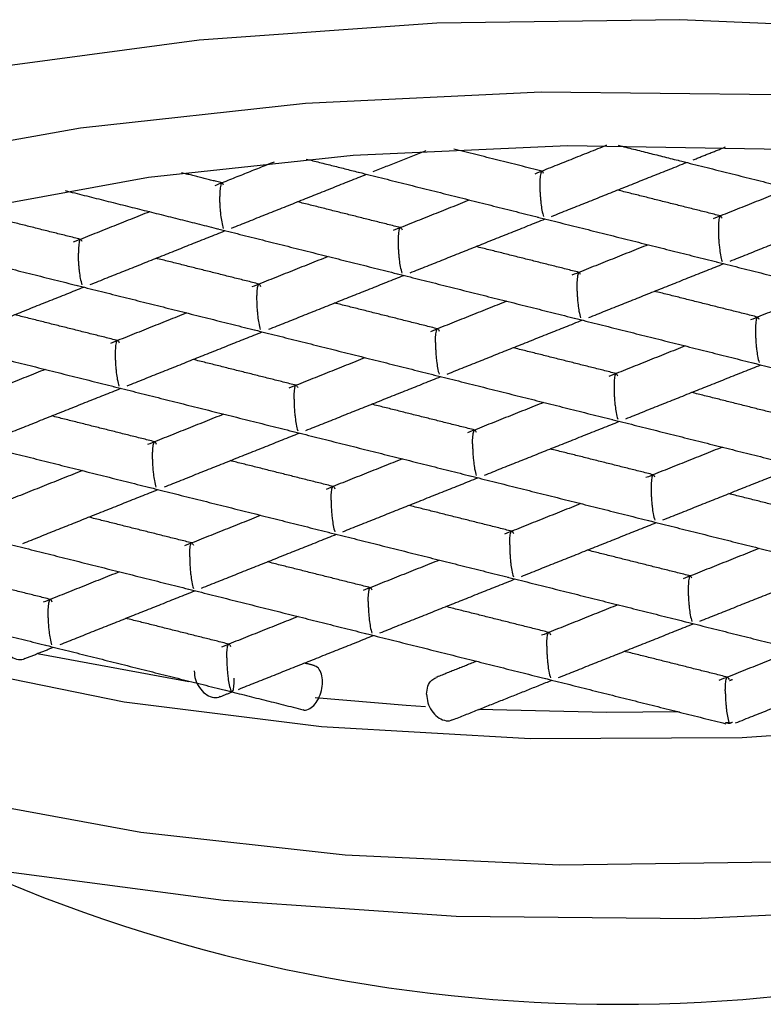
# Model space of a CAD drawing. Header units: millimetres. Extents: x 4014.09 to 4014.135, y 1979.738 to 1979.891.
# Tile 3 of 6: x 4014.10699 to 4014.11352, y 1979.79888 to 1979.80752. Entities that reach past the tile are written whole.
import ezdxf

# ---------------------------------------------------------------- set-up
doc = ezdxf.new("R2010")
doc.units = ezdxf.units.MM
doc.layers.add('SANINDUSA', color=3, linetype='Continuous')

msp = doc.modelspace()

# ---------------------------------------------------------------- linework, layer by layer
at = {"layer": 'SANINDUSA', "flags": 128}
for points in [[(4014.123844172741, 1979.802758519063), (4014.124205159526, 1979.803424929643), (4014.124186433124, 1979.804101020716), (4014.123788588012, 1979.804765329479), (4014.123024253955, 1979.805396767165), (4014.121917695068, 1979.805975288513), (4014.120504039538, 1979.806482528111), (4014.11882816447, 1979.806902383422), (4014.11694327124, 1979.807221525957), (4014.114909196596, 1979.807429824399), (4014.112790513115, 1979.807520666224), (4014.110654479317, 1979.807491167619), (4014.108568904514, 1979.80734226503), (4014.10659999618, 1979.807078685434)], [(4014.105704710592, 1979.806246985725), (4014.107526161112, 1979.80657203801), (4014.109503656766, 1979.806787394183), (4014.111571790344, 1979.806885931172), (4014.113662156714, 1979.806864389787), (4014.11570561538, 1979.806723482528), (4014.117634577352, 1979.806467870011), (4014.119385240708, 1979.806106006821), (4014.120899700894, 1979.805649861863), (4014.122127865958, 1979.805114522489), (4014.123029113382, 1979.804517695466), (4014.123573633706, 1979.803879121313), (4014.123743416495, 1979.803219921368), (4014.12353284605, 1979.802561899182), (4014.122948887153, 1979.801926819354)], [(4014.106472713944, 1979.80583802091), (4014.108122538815, 1979.806136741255), (4014.109921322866, 1979.806331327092), (4014.111804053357, 1979.806414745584), (4014.113702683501, 1979.806383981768), (4014.115548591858, 1979.806240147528), (4014.117275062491, 1979.80598844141), (4014.118819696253, 1979.805637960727), (4014.120126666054, 1979.805201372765)], [(4014.118783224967, 1979.800264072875), (4014.116961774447, 1979.79993902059), (4014.114984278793, 1979.799723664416), (4014.112916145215, 1979.799625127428), (4014.110825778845, 1979.799646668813), (4014.108782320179, 1979.799787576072), (4014.106853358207, 1979.800043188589), (4014.10510269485, 1979.800405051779), (4014.103588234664, 1979.800861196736), (4014.1023600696, 1979.80139653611), (4014.101458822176, 1979.801993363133), (4014.100914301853, 1979.802631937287), (4014.100744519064, 1979.803291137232), (4014.100955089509, 1979.803949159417), (4014.101539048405, 1979.804584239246)], [(4014.10274396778, 1979.804204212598), (4014.102807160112, 1979.803858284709), (4014.103201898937, 1979.803282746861), (4014.103944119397, 1979.802742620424), (4014.105005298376, 1979.802258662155), (4014.10634465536, 1979.801849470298), (4014.107910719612, 1979.801530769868), (4014.109643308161, 1979.801314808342), (4014.111475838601, 1979.801209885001), (4014.113337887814, 1979.801220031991), (4014.115157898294, 1979.801344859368), (4014.116865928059, 1979.801579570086), (4014.118396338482, 1979.801915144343), (4014.119690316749, 1979.80233868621), (4014.120698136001, 1979.80283391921), (4014.121381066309, 1979.803381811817), (4014.121712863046, 1979.803961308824), (4014.121743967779, 1979.804204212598)], [(4014.108479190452, 1979.801706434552), (4014.107164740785, 1979.801951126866), (4014.107148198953, 1979.801954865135)], [(4014.110555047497, 1979.801489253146), (4014.110386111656, 1979.801500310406), (4014.109588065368, 1979.801567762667)], [(4014.112782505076, 1979.801442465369), (4014.112145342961, 1979.801437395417), (4014.111022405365, 1979.801464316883)], [(4014.120082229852, 1979.801291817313), (4014.118765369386, 1979.80085821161), (4014.117212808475, 1979.800511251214), (4014.115480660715, 1979.800263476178), (4014.113631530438, 1979.800123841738), (4014.111732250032, 1979.800097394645), (4014.109851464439, 1979.800185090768), (4014.10805715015, 1979.800383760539), (4014.106414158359, 1979.800686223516)]]:
    msp.add_lwpolyline(points, dxfattribs=at)
at = {"layer": 'SANINDUSA'}
msp.add_arc((4014.112243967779, 1979.812876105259), 0.01400000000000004, 245.8389500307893, 294.1610499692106, dxfattribs=at)
for points in [[(4014.112146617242, 1979.80641765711), (4014.111514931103, 1979.806165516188)], [(4014.112247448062, 1979.806417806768), (4014.112790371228, 1979.806281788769)], [(4014.112905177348, 1979.806289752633), (4014.113190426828, 1979.806403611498)], [(4014.110095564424, 1979.806186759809), (4014.110561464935, 1979.806372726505)], [(4014.111578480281, 1979.806190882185), (4014.11080420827, 1979.80638485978)], [(4014.109226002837, 1979.806270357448), (4014.108705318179, 1979.806062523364)], [(4014.109508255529, 1979.806297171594), (4014.109980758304, 1979.806178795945)], [(4014.111663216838, 1979.805794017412), (4014.112848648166, 1979.806267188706)], [(4014.112781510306, 1979.806284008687), (4014.114358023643, 1979.805889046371)], [(4014.108768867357, 1979.806087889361), (4014.108414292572, 1979.806176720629)], [(4014.108853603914, 1979.805691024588), (4014.110039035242, 1979.806164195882)], [(4014.109971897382, 1979.806181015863), (4014.111548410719, 1979.805786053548)], [(4014.107391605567, 1979.806020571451), (4014.108738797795, 1979.805683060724)], [(4014.113146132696, 1979.805798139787), (4014.112241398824, 1979.806024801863)], [(4014.113753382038, 1979.80604052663), (4014.113082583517, 1979.805772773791)], [(4014.110336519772, 1979.805695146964), (4014.1094317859, 1979.805921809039)], [(4014.110943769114, 1979.805937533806), (4014.110272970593, 1979.805669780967)], [(4014.107526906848, 1979.80559215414), (4014.106622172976, 1979.805818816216)], [(4014.10813415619, 1979.805834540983), (4014.107463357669, 1979.805566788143)], [(4014.113230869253, 1979.805401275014), (4014.11441630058, 1979.805874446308)], [(4014.110421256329, 1979.805298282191), (4014.111606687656, 1979.805771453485)], [(4014.111539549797, 1979.805788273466), (4014.113116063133, 1979.80539331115)], [(4014.107611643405, 1979.805195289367), (4014.108797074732, 1979.805668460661)], [(4014.108729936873, 1979.805685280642), (4014.110306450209, 1979.805290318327)], [(4014.105920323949, 1979.805582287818), (4014.107496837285, 1979.805187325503)], [(4014.112511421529, 1979.805544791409), (4014.111840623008, 1979.80527703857)], [(4014.111904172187, 1979.805302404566), (4014.110999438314, 1979.805529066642)], [(4014.109094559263, 1979.805199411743), (4014.10818982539, 1979.805426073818)], [(4014.109701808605, 1979.805441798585), (4014.109031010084, 1979.805174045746)], [(4014.111988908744, 1979.804905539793), (4014.113174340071, 1979.805378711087)], [(4014.113107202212, 1979.805395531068), (4014.114683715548, 1979.805000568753)], [(4014.10917929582, 1979.80480254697), (4014.110364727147, 1979.805275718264)], [(4014.110297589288, 1979.805292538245), (4014.111874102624, 1979.804897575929)], [(4014.107487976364, 1979.805189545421), (4014.1090644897, 1979.804794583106)], [(4014.106369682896, 1979.804699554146), (4014.107555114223, 1979.80517272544)], [(4014.113471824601, 1979.804909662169), (4014.112567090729, 1979.805136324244)], [(4014.114079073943, 1979.805152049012), (4014.113408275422, 1979.804884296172)], [(4014.110662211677, 1979.804806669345), (4014.109757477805, 1979.805033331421)], [(4014.111269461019, 1979.805049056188), (4014.110598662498, 1979.804781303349)], [(4014.107852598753, 1979.804703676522), (4014.106947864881, 1979.804930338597)], [(4014.108459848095, 1979.804946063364), (4014.107789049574, 1979.804678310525)], [(4014.110746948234, 1979.804409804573), (4014.111932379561, 1979.804882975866)], [(4014.111865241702, 1979.804899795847), (4014.113441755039, 1979.804504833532)], [(4014.10793733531, 1979.804306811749), (4014.109122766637, 1979.804779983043)], [(4014.109055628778, 1979.804796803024), (4014.110632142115, 1979.804401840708)], [(4014.106246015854, 1979.8046938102), (4014.107822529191, 1979.804298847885)], [(4014.112229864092, 1979.804413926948), (4014.111325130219, 1979.804640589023)], [(4014.112837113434, 1979.804656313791), (4014.112166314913, 1979.804388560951)], [(4014.109420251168, 1979.804310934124), (4014.108515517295, 1979.8045375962)], [(4014.11002750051, 1979.804553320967), (4014.109356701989, 1979.804285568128)], [(4014.113432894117, 1979.80450705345), (4014.115009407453, 1979.804112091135)], [(4014.107217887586, 1979.804450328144), (4014.106547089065, 1979.804182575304)], [(4014.112314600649, 1979.804017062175), (4014.113500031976, 1979.804490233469)], [(4014.109504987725, 1979.803914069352), (4014.110690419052, 1979.804387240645)], [(4014.110623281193, 1979.804404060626), (4014.112199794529, 1979.804009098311)], [(4014.106695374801, 1979.803811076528), (4014.107880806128, 1979.804284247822)], [(4014.107813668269, 1979.804301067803), (4014.109390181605, 1979.803906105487)], [(4014.113797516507, 1979.80402118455), (4014.112892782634, 1979.804247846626)], [(4014.111595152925, 1979.80416057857), (4014.110924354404, 1979.80389282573)], [(4014.110987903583, 1979.803918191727), (4014.11008316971, 1979.804144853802)], [(4014.108178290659, 1979.803815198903), (4014.107273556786, 1979.804041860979)], [(4014.108785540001, 1979.804057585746), (4014.10811474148, 1979.803789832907)], [(4014.111072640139, 1979.803521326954), (4014.112258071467, 1979.803994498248)], [(4014.112190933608, 1979.804011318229), (4014.113767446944, 1979.803616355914)], [(4014.108263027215, 1979.803418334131), (4014.109448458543, 1979.803891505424)], [(4014.109381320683, 1979.803908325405), (4014.11095783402, 1979.80351336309)], [(4014.106571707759, 1979.803805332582), (4014.108148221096, 1979.803410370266)], [(4014.112555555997, 1979.80352544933), (4014.111650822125, 1979.803752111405)], [(4014.113162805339, 1979.803767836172), (4014.112492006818, 1979.803500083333)], [(4014.109745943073, 1979.803422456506), (4014.108841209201, 1979.803649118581)], [(4014.110353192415, 1979.803664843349), (4014.109682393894, 1979.803397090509)], [(4014.107543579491, 1979.803561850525), (4014.10687278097, 1979.803294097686)], [(4014.112640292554, 1979.803128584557), (4014.113825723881, 1979.80360175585)], [(4014.10983067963, 1979.803025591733), (4014.111016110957, 1979.803498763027)], [(4014.110948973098, 1979.803515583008), (4014.112525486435, 1979.803120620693)], [(4014.107021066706, 1979.80292259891), (4014.108206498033, 1979.803395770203)], [(4014.108139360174, 1979.803412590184), (4014.109715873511, 1979.803017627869)], [(4014.114123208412, 1979.803132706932), (4014.113218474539, 1979.803359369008)], [(4014.111313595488, 1979.803029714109), (4014.110408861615, 1979.803256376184)], [(4014.11192084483, 1979.803272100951), (4014.111250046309, 1979.803004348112)], [(4014.108503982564, 1979.802926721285), (4014.107599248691, 1979.80315338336)], [(4014.109111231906, 1979.803169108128), (4014.108440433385, 1979.802901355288)], [(4014.112516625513, 1979.803122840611), (4014.114093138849, 1979.802727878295)], [(4014.111398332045, 1979.802632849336), (4014.112583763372, 1979.803106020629)], [(4014.108588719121, 1979.802529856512), (4014.109774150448, 1979.803003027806)], [(4014.109707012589, 1979.803019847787), (4014.111283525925, 1979.802624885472)], [(4014.106897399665, 1979.802916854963), (4014.108473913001, 1979.802521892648)], [(4014.112881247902, 1979.802636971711), (4014.11197651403, 1979.802863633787)], [(4014.113488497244, 1979.802879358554), (4014.112817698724, 1979.802611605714)], [(4014.11067888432, 1979.80277636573), (4014.1100080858, 1979.802508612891)], [(4014.110071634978, 1979.802533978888), (4014.109166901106, 1979.802760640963)], [(4014.112965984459, 1979.802240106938), (4014.114151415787, 1979.802713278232)], [(4014.107262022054, 1979.802430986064), (4014.106357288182, 1979.80265764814)], [(4014.107869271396, 1979.802673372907), (4014.107198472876, 1979.802405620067)], [(4014.110156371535, 1979.802137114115), (4014.111341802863, 1979.802610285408)], [(4014.111274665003, 1979.80262710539), (4014.11285117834, 1979.802232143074)], [(4014.108465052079, 1979.802524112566), (4014.110041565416, 1979.802129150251)], [(4014.107346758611, 1979.802034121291), (4014.108532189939, 1979.802507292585)], [(4014.105655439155, 1979.802421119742), (4014.107231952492, 1979.802026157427)], [(4014.111639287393, 1979.80214123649), (4014.110734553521, 1979.802367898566)], [(4014.112246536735, 1979.802383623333), (4014.111575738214, 1979.802115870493)], [(4014.108829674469, 1979.802038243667), (4014.107924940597, 1979.802264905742)], [(4014.109436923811, 1979.802280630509), (4014.10876612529, 1979.80201287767)], [(4014.11172402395, 1979.801744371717), (4014.112909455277, 1979.802217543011)], [(4014.112842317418, 1979.802234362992), (4014.114418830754, 1979.801839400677)], [(4014.108914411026, 1979.801641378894), (4014.110099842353, 1979.802114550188)], [(4014.110032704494, 1979.802131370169), (4014.11160921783, 1979.801736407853)], [(4014.107037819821, 1979.801910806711), (4014.107290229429, 1979.802011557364)], [(4014.10722309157, 1979.802028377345), (4014.108799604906, 1979.80163341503)], [(4014.11381418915, 1979.801990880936), (4014.113130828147, 1979.801718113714)], [(4014.113206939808, 1979.801748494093), (4014.112302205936, 1979.801975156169)], [(4014.10957857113, 1979.801850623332), (4014.109492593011, 1979.801872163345)], [(4014.111004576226, 1979.801887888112), (4014.110645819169, 1979.801744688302)], [(4014.113279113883, 1979.801346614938), (4014.114477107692, 1979.801824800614)], [(4014.111600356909, 1979.801738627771), (4014.113192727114, 1979.80133969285)], [(4014.110794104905, 1979.801373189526), (4014.111667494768, 1979.80172180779)], [(4014.113224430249, 1979.801718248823), (4014.113250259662, 1979.801728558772)], [(4014.108753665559, 1979.801577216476), (4014.108857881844, 1979.801618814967)], [(4014.108790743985, 1979.801635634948), (4014.109481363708, 1979.801462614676)], [(4014.113191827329, 1979.801349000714), (4014.113221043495, 1979.801349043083)], [(4014.113224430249, 1979.801340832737), (4014.113191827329, 1979.801349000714)], [(4014.113224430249, 1979.801340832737), (4014.113221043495, 1979.801349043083)], [(4014.113250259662, 1979.801351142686), (4014.113224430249, 1979.801340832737)]]:
    msp.add_open_spline(points, degree=1, dxfattribs=at)
for points, knots in [([(4014.111592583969, 1979.806170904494), (4014.111587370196, 1979.806180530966), (4014.111578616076, 1979.806196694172), (4014.111570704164, 1979.806184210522), (4014.111565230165, 1979.806161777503), (4014.111562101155, 1979.806136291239), (4014.111560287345, 1979.806105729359), (4014.111560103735, 1979.806081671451), (4014.111560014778, 1979.806070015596)], [0, 0, 0, 0, 0.3296964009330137, 0.5535725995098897, 0.6801662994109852, 0.7951144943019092, 0.9007346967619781, 1, 1, 1, 1]), ([(4014.108782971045, 1979.806067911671), (4014.108777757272, 1979.806077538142), (4014.108769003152, 1979.806093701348), (4014.10876109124, 1979.806081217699), (4014.108755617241, 1979.806058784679), (4014.108752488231, 1979.806033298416), (4014.108750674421, 1979.806002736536), (4014.108750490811, 1979.805978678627), (4014.108750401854, 1979.805967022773)], [0, 0, 0, 0, 0.3296964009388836, 0.5535725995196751, 0.6801662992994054, 0.7951144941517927, 0.9007346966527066, 1, 1, 1, 1]), ([(4014.111560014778, 1979.806070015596), (4014.111560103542, 1979.806057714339), (4014.111560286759, 1979.806032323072), (4014.111562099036, 1979.805991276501), (4014.111565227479, 1979.805949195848), (4014.111570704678, 1979.805898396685), (4014.111578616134, 1979.805836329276), (4014.111587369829, 1979.805808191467), (4014.111592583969, 1979.805791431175)], [0, 0, 0, 0, 0.09925213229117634, 0.2048682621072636, 0.3198207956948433, 0.4464261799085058, 0.6702636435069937, 1, 1, 1, 1]), ([(4014.108782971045, 1979.805688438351), (4014.108778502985, 1979.805705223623), (4014.108771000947, 1979.805733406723), (4014.108760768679, 1979.805795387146), (4014.108755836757, 1979.805846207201), (4014.108752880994, 1979.805888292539), (4014.10875085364, 1979.805929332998), (4014.108750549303, 1979.80595472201), (4014.108750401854, 1979.805967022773)], [0, 0, 0, 0, 0.329696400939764, 0.5535725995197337, 0.6801662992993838, 0.7951144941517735, 0.9007346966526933, 1, 1, 1, 1]), ([(4014.113160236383, 1979.805778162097), (4014.11315502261, 1979.805787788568), (4014.113146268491, 1979.805803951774), (4014.113138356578, 1979.805791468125), (4014.11313288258, 1979.805769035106), (4014.11312975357, 1979.805743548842), (4014.11312793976, 1979.805712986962), (4014.11312775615, 1979.805688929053), (4014.113127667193, 1979.805677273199)], [0, 0, 0, 0, 0.3296964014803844, 0.5535725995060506, 0.680166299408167, 0.7951144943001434, 0.9007346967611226, 1, 1, 1, 1]), ([(4014.110318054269, 1979.805574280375), (4014.110318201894, 1979.805585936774), (4014.110318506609, 1979.805609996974), (4014.110320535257, 1979.805640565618), (4014.110323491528, 1979.805666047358), (4014.11032841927, 1979.805688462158), (4014.110338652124, 1979.80570103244), (4014.110346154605, 1979.805684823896), (4014.110350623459, 1979.805675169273)], [0, 0, 0, 0, 0.09925213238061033, 0.2048682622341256, 0.3198207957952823, 0.4464261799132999, 0.6702636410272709, 1, 1, 1, 1]), ([(4014.113127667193, 1979.805677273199), (4014.113127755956, 1979.805664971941), (4014.113127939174, 1979.805639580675), (4014.113129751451, 1979.805598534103), (4014.113132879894, 1979.80555645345), (4014.113138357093, 1979.805505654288), (4014.113146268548, 1979.805443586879), (4014.113155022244, 1979.805415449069), (4014.113160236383, 1979.805398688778)], [0, 0, 0, 0, 0.09925213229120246, 0.2048682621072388, 0.3198207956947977, 0.4464261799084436, 0.670263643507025, 1, 1, 1, 1]), ([(4014.107541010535, 1979.80557217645), (4014.107535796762, 1979.805581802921), (4014.107527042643, 1979.805597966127), (4014.10751913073, 1979.805585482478), (4014.107513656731, 1979.805563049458), (4014.107510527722, 1979.805537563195), (4014.107508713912, 1979.805507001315), (4014.107508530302, 1979.805482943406), (4014.107508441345, 1979.805471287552)], [0, 0, 0, 0, 0.3296964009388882, 0.5535725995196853, 0.6801662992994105, 0.795114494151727, 0.9007346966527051, 1, 1, 1, 1]), ([(4014.110350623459, 1979.805295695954), (4014.1103461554, 1979.805312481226), (4014.110338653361, 1979.805340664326), (4014.110328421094, 1979.805402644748), (4014.110323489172, 1979.805453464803), (4014.110320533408, 1979.805495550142), (4014.110318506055, 1979.805536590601), (4014.110318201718, 1979.805561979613), (4014.110318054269, 1979.805574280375)], [0, 0, 0, 0, 0.3296964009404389, 0.553572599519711, 0.680166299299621, 0.7951144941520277, 0.9007346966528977, 1, 1, 1, 1]), ([(4014.107541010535, 1979.80519270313), (4014.107536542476, 1979.805209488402), (4014.107529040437, 1979.805237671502), (4014.10751880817, 1979.805299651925), (4014.107513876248, 1979.80535047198), (4014.107510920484, 1979.805392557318), (4014.107508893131, 1979.805433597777), (4014.107508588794, 1979.805458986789), (4014.107508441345, 1979.805471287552)], [0, 0, 0, 0, 0.3296964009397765, 0.5535725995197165, 0.6801662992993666, 0.7951144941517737, 0.9007346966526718, 1, 1, 1, 1]), ([(4014.111918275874, 1979.805282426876), (4014.111913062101, 1979.805292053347), (4014.111904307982, 1979.805308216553), (4014.111896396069, 1979.805295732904), (4014.11189092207, 1979.805273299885), (4014.111887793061, 1979.805247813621), (4014.11188597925, 1979.805217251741), (4014.111885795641, 1979.805193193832), (4014.111885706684, 1979.805181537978)], [0, 0, 0, 0, 0.3296964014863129, 0.5535725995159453, 0.6801662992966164, 0.7951144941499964, 0.9007346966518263, 1, 1, 1, 1]), ([(4014.10907609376, 1979.805078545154), (4014.109076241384, 1979.805090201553), (4014.109076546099, 1979.805114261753), (4014.109078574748, 1979.805144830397), (4014.109081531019, 1979.805170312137), (4014.10908645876, 1979.805192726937), (4014.109096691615, 1979.805205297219), (4014.109104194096, 1979.805189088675), (4014.10910866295, 1979.805179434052)], [0, 0, 0, 0, 0.09925213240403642, 0.2048682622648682, 0.3198207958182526, 0.4464261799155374, 0.6702636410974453, 1, 1, 1, 1]), ([(4014.111885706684, 1979.805181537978), (4014.111885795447, 1979.80516923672), (4014.111885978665, 1979.805143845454), (4014.111887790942, 1979.805102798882), (4014.111890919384, 1979.805060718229), (4014.111896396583, 1979.805009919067), (4014.111904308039, 1979.804947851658), (4014.111913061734, 1979.804919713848), (4014.111918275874, 1979.804902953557)], [0, 0, 0, 0, 0.09925213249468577, 0.2048682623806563, 0.3198207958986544, 0.4464261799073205, 0.6702636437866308, 1, 1, 1, 1]), ([(4014.10910866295, 1979.804799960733), (4014.109104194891, 1979.804816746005), (4014.109096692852, 1979.804844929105), (4014.109086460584, 1979.804906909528), (4014.109081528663, 1979.804957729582), (4014.109078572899, 1979.804999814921), (4014.109076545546, 1979.80504085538), (4014.109076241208, 1979.805066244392), (4014.10907609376, 1979.805078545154)], [0, 0, 0, 0, 0.3296964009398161, 0.5535725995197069, 0.6801662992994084, 0.7951144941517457, 0.9007346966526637, 1, 1, 1, 1]), ([(4014.113485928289, 1979.804889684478), (4014.113480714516, 1979.80489931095), (4014.113471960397, 1979.804915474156), (4014.113464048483, 1979.804902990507), (4014.113458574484, 1979.804880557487), (4014.113455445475, 1979.804855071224), (4014.113453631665, 1979.804824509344), (4014.113453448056, 1979.804800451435), (4014.113453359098, 1979.804788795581)], [0, 0, 0, 0, 0.329696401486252, 0.5535725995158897, 0.6801662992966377, 0.7951144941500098, 0.900734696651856, 0.9999999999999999, 0.9999999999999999, 0.9999999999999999, 0.9999999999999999]), ([(4014.110643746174, 1979.804685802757), (4014.110643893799, 1979.804697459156), (4014.110644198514, 1979.804721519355), (4014.110646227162, 1979.804752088), (4014.110649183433, 1979.80477756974), (4014.110654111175, 1979.80479998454), (4014.110664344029, 1979.804812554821), (4014.11067184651, 1979.804796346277), (4014.110676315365, 1979.804786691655)], [0, 0, 0, 0, 0.09925213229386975, 0.2048682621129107, 0.3198207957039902, 0.4464261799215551, 0.6702636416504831, 1, 1, 1, 1]), ([(4014.113453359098, 1979.804788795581), (4014.113453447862, 1979.804776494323), (4014.113453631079, 1979.804751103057), (4014.113455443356, 1979.804710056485), (4014.113458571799, 1979.804667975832), (4014.113464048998, 1979.80461717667), (4014.113471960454, 1979.80455510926), (4014.113480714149, 1979.804526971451), (4014.113485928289, 1979.804510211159)], [0, 0, 0, 0, 0.09925213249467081, 0.2048682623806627, 0.3198207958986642, 0.4464261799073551, 0.670263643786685, 1, 1, 1, 1]), ([(4014.10783413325, 1979.804582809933), (4014.107834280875, 1979.804594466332), (4014.10783458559, 1979.804618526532), (4014.107836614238, 1979.804649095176), (4014.107839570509, 1979.804674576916), (4014.107844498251, 1979.804696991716), (4014.107854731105, 1979.804709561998), (4014.107862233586, 1979.804693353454), (4014.107866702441, 1979.804683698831)], [0, 0, 0, 0, 0.09925213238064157, 0.2048682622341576, 0.3198207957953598, 0.4464261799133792, 0.6702636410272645, 1, 1, 1, 1]), ([(4014.110643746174, 1979.804685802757), (4014.110643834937, 1979.804673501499), (4014.110644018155, 1979.804648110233), (4014.110645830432, 1979.804607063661), (4014.110648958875, 1979.804564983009), (4014.110654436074, 1979.804514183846), (4014.11066234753, 1979.804452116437), (4014.110671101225, 1979.804423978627), (4014.110676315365, 1979.804407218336)], [0, 0, 0, 0, 0.09925213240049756, 0.2048682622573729, 0.3198207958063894, 0.4464261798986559, 0.6702636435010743, 1, 1, 1, 1]), ([(4014.107866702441, 1979.804304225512), (4014.107862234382, 1979.804321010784), (4014.107854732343, 1979.804349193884), (4014.107844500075, 1979.804411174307), (4014.107839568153, 1979.804461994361), (4014.10783661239, 1979.8045040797), (4014.107834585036, 1979.804545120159), (4014.107834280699, 1979.804570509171), (4014.10783413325, 1979.804582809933)], [0, 0, 0, 0, 0.3296964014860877, 0.5535725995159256, 0.6801662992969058, 0.7951144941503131, 0.9007346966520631, 1, 1, 1, 1]), ([(4014.112243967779, 1979.804393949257), (4014.112238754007, 1979.804403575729), (4014.112229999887, 1979.804419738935), (4014.112222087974, 1979.804407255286), (4014.112216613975, 1979.804384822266), (4014.112213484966, 1979.804359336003), (4014.112211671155, 1979.804328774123), (4014.112211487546, 1979.804304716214), (4014.112211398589, 1979.80429306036)], [0, 0, 0, 0, 0.3296964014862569, 0.5535725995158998, 0.6801662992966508, 0.7951144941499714, 0.9007346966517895, 1, 1, 1, 1]), ([(4014.109401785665, 1979.804190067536), (4014.10940193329, 1979.804201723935), (4014.109402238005, 1979.804225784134), (4014.109404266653, 1979.804256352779), (4014.109407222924, 1979.804281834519), (4014.109412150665, 1979.804304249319), (4014.10942238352, 1979.8043168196), (4014.109429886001, 1979.804300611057), (4014.109434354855, 1979.804290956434)], [0, 0, 0, 0, 0.09925213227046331, 0.2048682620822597, 0.3198207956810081, 0.4464261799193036, 0.6702636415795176, 1, 1, 1, 1]), ([(4014.112211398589, 1979.80429306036), (4014.112211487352, 1979.804280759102), (4014.11221167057, 1979.804255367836), (4014.112213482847, 1979.804214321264), (4014.11221661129, 1979.804172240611), (4014.112222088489, 1979.804121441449), (4014.112229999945, 1979.80405937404), (4014.112238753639, 1979.80403123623), (4014.112243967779, 1979.804014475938)], [0, 0, 0, 0, 0.09925213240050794, 0.2048682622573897, 0.3198207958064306, 0.4464261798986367, 0.6702636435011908, 1, 1, 1, 1]), ([(4014.109401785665, 1979.804190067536), (4014.109401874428, 1979.804177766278), (4014.109402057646, 1979.804152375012), (4014.109403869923, 1979.804111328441), (4014.109406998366, 1979.804069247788), (4014.109412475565, 1979.804018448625), (4014.10942038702, 1979.803956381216), (4014.109429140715, 1979.803928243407), (4014.109434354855, 1979.803911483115)], [0, 0, 0, 0, 0.09925213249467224, 0.2048682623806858, 0.3198207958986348, 0.4464261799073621, 0.6702636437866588, 1, 1, 1, 1]), ([(4014.110969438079, 1979.803797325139), (4014.110969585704, 1979.803808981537), (4014.11096989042, 1979.803833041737), (4014.110971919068, 1979.803863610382), (4014.110974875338, 1979.803889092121), (4014.11097980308, 1979.803911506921), (4014.110990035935, 1979.803924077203), (4014.110997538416, 1979.803907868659), (4014.11100200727, 1979.803898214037)], [0, 0, 0, 0, 0.09925213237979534, 0.2048682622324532, 0.3198207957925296, 0.4464261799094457, 0.6702636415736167, 1, 1, 1, 1]), ([(4014.108159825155, 1979.803694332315), (4014.10815997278, 1979.803705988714), (4014.108160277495, 1979.803730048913), (4014.108162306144, 1979.803760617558), (4014.108165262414, 1979.803786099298), (4014.108170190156, 1979.803808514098), (4014.108180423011, 1979.803821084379), (4014.108187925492, 1979.803804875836), (4014.108192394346, 1979.803795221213)], [0, 0, 0, 0, 0.09925213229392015, 0.2048682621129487, 0.3198207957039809, 0.4464261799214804, 0.6702636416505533, 1, 1, 1, 1]), ([(4014.110969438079, 1979.803797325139), (4014.110969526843, 1979.803785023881), (4014.110969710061, 1979.803759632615), (4014.110971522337, 1979.803718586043), (4014.11097465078, 1979.80367650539), (4014.110980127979, 1979.803625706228), (4014.110988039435, 1979.803563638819), (4014.11099679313, 1979.803535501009), (4014.11100200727, 1979.803518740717)], [0, 0, 0, 0, 0.09925213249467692, 0.2048682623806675, 0.3198207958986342, 0.4464261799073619, 0.6702636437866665, 1, 1, 1, 1]), ([(4014.108192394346, 1979.803415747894), (4014.108187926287, 1979.803432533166), (4014.108180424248, 1979.803460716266), (4014.10817019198, 1979.803522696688), (4014.108165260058, 1979.803573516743), (4014.108162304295, 1979.803615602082), (4014.108160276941, 1979.80365664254), (4014.108159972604, 1979.803682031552), (4014.108159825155, 1979.803694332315)], [0, 0, 0, 0, 0.3296964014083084, 0.5535725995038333, 0.680166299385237, 0.7951144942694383, 0.9007346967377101, 1, 1, 1, 1]), ([(4014.112569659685, 1979.803505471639), (4014.112564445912, 1979.803515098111), (4014.112555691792, 1979.803531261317), (4014.112547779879, 1979.803518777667), (4014.112542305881, 1979.803496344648), (4014.112539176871, 1979.803470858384), (4014.112537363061, 1979.803440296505), (4014.112537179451, 1979.803416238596), (4014.112537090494, 1979.803404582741)], [0, 0, 0, 0, 0.3296964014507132, 0.5535725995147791, 0.6801662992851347, 0.7951144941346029, 0.9007346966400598, 1, 1, 1, 1]), ([(4014.10972747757, 1979.803301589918), (4014.109727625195, 1979.803313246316), (4014.10972792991, 1979.803337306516), (4014.109729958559, 1979.803367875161), (4014.109732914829, 1979.8033933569), (4014.109737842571, 1979.8034157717), (4014.109748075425, 1979.803428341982), (4014.109755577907, 1979.803412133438), (4014.109760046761, 1979.803402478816)], [0, 0, 0, 0, 0.09925213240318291, 0.2048682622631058, 0.3198207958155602, 0.4464261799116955, 0.6702636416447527, 1, 1, 1, 1]), ([(4014.112537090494, 1979.803404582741), (4014.112537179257, 1979.803392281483), (4014.112537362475, 1979.803366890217), (4014.112539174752, 1979.803325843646), (4014.112542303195, 1979.803283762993), (4014.112547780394, 1979.80323296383), (4014.11255569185, 1979.803170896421), (4014.112564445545, 1979.803142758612), (4014.112569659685, 1979.80312599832)], [0, 0, 0, 0, 0.09925213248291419, 0.2048682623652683, 0.3198207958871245, 0.446426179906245, 0.6702636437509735, 1, 1, 1, 1]), ([(4014.10972747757, 1979.803301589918), (4014.109727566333, 1979.80328928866), (4014.109727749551, 1979.803263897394), (4014.109729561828, 1979.803222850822), (4014.10973269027, 1979.803180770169), (4014.10973816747, 1979.803129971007), (4014.109746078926, 1979.803067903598), (4014.109754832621, 1979.803039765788), (4014.109760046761, 1979.803023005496)], [0, 0, 0, 0, 0.09925213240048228, 0.2048682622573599, 0.3198207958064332, 0.4464261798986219, 0.6702636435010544, 1, 1, 1, 1]), ([(4014.111295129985, 1979.80290884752), (4014.111295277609, 1979.802920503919), (4014.111295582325, 1979.802944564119), (4014.111297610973, 1979.802975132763), (4014.111300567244, 1979.803000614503), (4014.111305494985, 1979.803023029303), (4014.11131572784, 1979.803035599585), (4014.111323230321, 1979.803019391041), (4014.111327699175, 1979.803009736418)], [0, 0, 0, 0, 0.0992521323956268, 0.2048682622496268, 0.3198207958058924, 0.4464261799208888, 0.6702636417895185, 1, 1, 1, 1]), ([(4014.108485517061, 1979.802805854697), (4014.108485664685, 1979.802817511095), (4014.108485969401, 1979.802841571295), (4014.108487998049, 1979.80287213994), (4014.10849095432, 1979.802897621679), (4014.108495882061, 1979.802920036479), (4014.108506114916, 1979.802932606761), (4014.108513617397, 1979.802916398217), (4014.108518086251, 1979.802906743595)], [0, 0, 0, 0, 0.09925213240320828, 0.2048682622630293, 0.3198207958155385, 0.446426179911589, 0.6702636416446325, 0.9999999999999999, 0.9999999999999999, 0.9999999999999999, 0.9999999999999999]), ([(4014.111295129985, 1979.80290884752), (4014.111295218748, 1979.802896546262), (4014.111295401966, 1979.802871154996), (4014.111297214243, 1979.802830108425), (4014.111300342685, 1979.802788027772), (4014.111305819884, 1979.802737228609), (4014.11131373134, 1979.8026751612), (4014.111322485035, 1979.802647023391), (4014.111327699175, 1979.802630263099)], [0, 0, 0, 0, 0.09925213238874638, 0.2048682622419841, 0.3198207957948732, 0.4464261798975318, 0.6702636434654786, 1, 1, 1, 1]), ([(4014.108485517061, 1979.802805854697), (4014.108485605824, 1979.802793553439), (4014.108485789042, 1979.802768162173), (4014.108487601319, 1979.802727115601), (4014.108490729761, 1979.802685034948), (4014.10849620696, 1979.802634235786), (4014.108504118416, 1979.802572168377), (4014.108512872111, 1979.802544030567), (4014.108518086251, 1979.802527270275)], [0, 0, 0, 0, 0.09925213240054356, 0.2048682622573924, 0.319820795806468, 0.4464261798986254, 0.6702636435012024, 0.9999999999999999, 0.9999999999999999, 0.9999999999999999, 0.9999999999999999]), ([(4014.11289535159, 1979.802616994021), (4014.112890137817, 1979.802626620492), (4014.112881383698, 1979.802642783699), (4014.112873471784, 1979.802630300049), (4014.112867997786, 1979.80260786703), (4014.112864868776, 1979.802582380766), (4014.112863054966, 1979.802551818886), (4014.112862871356, 1979.802527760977), (4014.112862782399, 1979.802516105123)], [0, 0, 0, 0, 0.3296964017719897, 0.5535725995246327, 0.6801662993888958, 0.7951144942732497, 0.9007346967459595, 1, 1, 1, 1]), ([(4014.110053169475, 1979.8024131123), (4014.1100533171, 1979.802424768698), (4014.110053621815, 1979.802448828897), (4014.110055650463, 1979.802479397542), (4014.110058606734, 1979.802504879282), (4014.110063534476, 1979.802527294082), (4014.110073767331, 1979.802539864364), (4014.110081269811, 1979.80252365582), (4014.110085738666, 1979.802514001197)], [0, 0, 0, 0, 0.09925213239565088, 0.2048682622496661, 0.319820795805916, 0.4464261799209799, 0.6702636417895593, 1, 1, 1, 1]), ([(4014.112862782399, 1979.802516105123), (4014.112862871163, 1979.802503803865), (4014.11286305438, 1979.802478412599), (4014.112864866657, 1979.802437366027), (4014.1128679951, 1979.802395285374), (4014.112873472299, 1979.802344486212), (4014.112881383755, 1979.802282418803), (4014.11289013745, 1979.802254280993), (4014.11289535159, 1979.802237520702)], [0, 0, 0, 0, 0.09925213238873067, 0.2048682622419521, 0.3198207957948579, 0.4464261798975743, 0.6702636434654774, 1, 1, 1, 1]), ([(4014.107243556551, 1979.802310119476), (4014.107243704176, 1979.802321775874), (4014.107244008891, 1979.802345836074), (4014.107246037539, 1979.802376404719), (4014.10724899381, 1979.802401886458), (4014.107253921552, 1979.802424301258), (4014.107264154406, 1979.80243687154), (4014.107271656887, 1979.802420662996), (4014.107276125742, 1979.802411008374)], [0, 0, 0, 0, 0.09925213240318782, 0.2048682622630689, 0.3198207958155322, 0.4464261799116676, 0.6702636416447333, 1, 1, 1, 1]), ([(4014.110053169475, 1979.8024131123), (4014.110053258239, 1979.802400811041), (4014.110053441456, 1979.802375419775), (4014.110055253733, 1979.802334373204), (4014.110058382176, 1979.802292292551), (4014.110063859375, 1979.802241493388), (4014.110071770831, 1979.802179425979), (4014.110080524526, 1979.80215128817), (4014.110085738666, 1979.802134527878)], [0, 0, 0, 0, 0.0992521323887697, 0.204868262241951, 0.3198207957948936, 0.4464261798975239, 0.6702636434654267, 1, 1, 1, 1]), ([(4014.107276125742, 1979.802031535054), (4014.107271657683, 1979.802048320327), (4014.107264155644, 1979.802076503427), (4014.107253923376, 1979.802138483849), (4014.107248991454, 1979.802189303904), (4014.107246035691, 1979.802231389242), (4014.107244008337, 1979.802272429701), (4014.107243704, 1979.802297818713), (4014.107243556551, 1979.802310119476)], [0, 0, 0, 0, 0.3296964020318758, 0.5535725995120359, 0.6801662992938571, 0.7951144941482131, 0.9007346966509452, 1, 1, 1, 1]), ([(4014.106808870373, 1979.802136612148), (4014.106811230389, 1979.802111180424), (4014.10681595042, 1979.802060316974), (4014.106852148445, 1979.801988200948), (4014.106904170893, 1979.801932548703), (4014.106965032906, 1979.801904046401), (4014.107013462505, 1979.801898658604), (4014.107034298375, 1979.801911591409), (4014.107038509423, 1979.801914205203)], [0, 0, 0, 0, 0.1903565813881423, 0.3807131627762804, 0.5710697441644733, 0.7614263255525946, 0.9517829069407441, 1, 1, 1, 1]), ([(4014.11162082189, 1979.802020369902), (4014.111620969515, 1979.802032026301), (4014.11162127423, 1979.8020560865), (4014.111623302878, 1979.802086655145), (4014.111626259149, 1979.802112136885), (4014.11163118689, 1979.802134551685), (4014.111641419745, 1979.802147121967), (4014.111648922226, 1979.802130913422), (4014.11165339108, 1979.8021212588)], [0, 0, 0, 0, 0.09925213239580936, 0.2048682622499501, 0.319820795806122, 0.4464261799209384, 0.6702636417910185, 1, 1, 1, 1]), ([(4014.108811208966, 1979.801917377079), (4014.108811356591, 1979.801929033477), (4014.108811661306, 1979.801953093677), (4014.108813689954, 1979.801983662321), (4014.108816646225, 1979.802009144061), (4014.108821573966, 1979.802031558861), (4014.108831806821, 1979.802044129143), (4014.108839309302, 1979.802027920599), (4014.108843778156, 1979.802018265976)], [0, 0, 0, 0, 0.099252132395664, 0.2048682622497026, 0.3198207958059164, 0.4464261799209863, 0.6702636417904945, 1, 1, 1, 1]), ([(4014.11162082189, 1979.802020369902), (4014.111620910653, 1979.802008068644), (4014.111621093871, 1979.801982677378), (4014.111622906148, 1979.801941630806), (4014.111626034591, 1979.801899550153), (4014.11163151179, 1979.801848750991), (4014.111639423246, 1979.801786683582), (4014.11164817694, 1979.801758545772), (4014.11165339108, 1979.801741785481)], [0, 0, 0, 0, 0.0992521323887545, 0.204868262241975, 0.3198207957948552, 0.4464261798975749, 0.6702636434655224, 1, 1, 1, 1]), ([(4014.108811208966, 1979.801917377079), (4014.108811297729, 1979.801905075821), (4014.108811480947, 1979.801879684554), (4014.108813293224, 1979.801838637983), (4014.108816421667, 1979.80179655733), (4014.108821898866, 1979.801745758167), (4014.108829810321, 1979.801683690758), (4014.108838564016, 1979.801655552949), (4014.108843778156, 1979.801638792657)], [0, 0, 0, 0, 0.0992521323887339, 0.2048682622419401, 0.3198207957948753, 0.446426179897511, 0.6702636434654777, 1, 1, 1, 1]), ([(4014.109651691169, 1979.80170681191), (4014.109649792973, 1979.801730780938), (4014.109645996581, 1979.801778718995), (4014.109617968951, 1979.801831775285), (4014.10958986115, 1979.801844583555), (4014.109575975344, 1979.801850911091)], [0, 0, 0, 0, 0.3359807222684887, 0.6719614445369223, 1, 1, 1, 1]), ([(4014.108524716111, 1979.801803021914), (4014.108527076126, 1979.801777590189), (4014.108531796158, 1979.801726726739), (4014.108567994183, 1979.801654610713), (4014.108620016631, 1979.801598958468), (4014.108680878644, 1979.801570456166), (4014.108729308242, 1979.801565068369), (4014.108750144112, 1979.801578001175), (4014.10875435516, 1979.801580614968)], [0, 0, 0, 0, 0.1903565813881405, 0.3807131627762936, 0.5710697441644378, 0.7614263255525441, 0.9517829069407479, 1, 1, 1, 1]), ([(4014.108843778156, 1979.801638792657), (4014.108848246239, 1979.80162913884), (4014.108855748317, 1979.801612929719), (4014.108865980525, 1979.801625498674), (4014.108870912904, 1979.801647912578), (4014.108873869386, 1979.801673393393), (4014.108875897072, 1979.801703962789), (4014.108876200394, 1979.801728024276), (4014.108876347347, 1979.801739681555)], [0, 0, 0, 0, 0.329695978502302, 0.5535718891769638, 0.6801743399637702, 0.7951253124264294, 0.9007425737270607, 1, 1, 1, 1]), ([(4014.110565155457, 1979.801598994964), (4014.110567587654, 1979.80162305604), (4014.110572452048, 1979.801671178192), (4014.110604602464, 1979.801723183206), (4014.110635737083, 1979.801736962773), (4014.110649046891, 1979.80174285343)], [0, 0, 0, 0, 0.3640730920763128, 0.7281461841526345, 1, 1, 1, 1]), ([(4014.113188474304, 1979.801627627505), (4014.11318862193, 1979.801639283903), (4014.113188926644, 1979.801663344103), (4014.113190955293, 1979.801693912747), (4014.113193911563, 1979.801719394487), (4014.113198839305, 1979.801741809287), (4014.11320907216, 1979.801754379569), (4014.113216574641, 1979.801738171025), (4014.113221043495, 1979.801728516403)], [0, 0, 0, 0, 0.09925213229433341, 0.2048682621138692, 0.3198207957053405, 0.4464261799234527, 0.6702636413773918, 1, 1, 1, 1]), ([(4014.109479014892, 1979.801463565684), (4014.109479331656, 1979.801463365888), (4014.109493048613, 1979.801454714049), (4014.109528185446, 1979.801464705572), (4014.109576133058, 1979.801496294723), (4014.109617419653, 1979.801555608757), (4014.109646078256, 1979.801630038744), (4014.109649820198, 1979.801681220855), (4014.109651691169, 1979.80170681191)], [0, 0, 0, 0, 0.004705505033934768, 0.2037644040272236, 0.4028233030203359, 0.6018822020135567, 0.8009411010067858, 1, 1, 1, 1]), ([(4014.110565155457, 1979.801598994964), (4014.110567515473, 1979.80157356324), (4014.110572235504, 1979.80152269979), (4014.11060843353, 1979.801450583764), (4014.110660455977, 1979.801394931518), (4014.11072131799, 1979.801366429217), (4014.110769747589, 1979.801361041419), (4014.110790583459, 1979.801373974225), (4014.110794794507, 1979.801376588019)], [0, 0, 0, 0, 0.1903565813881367, 0.3807131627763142, 0.571069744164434, 0.7614263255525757, 0.9517829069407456, 1, 1, 1, 1]), ([(4014.113188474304, 1979.801627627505), (4014.11318856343, 1979.801615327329), (4014.113188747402, 1979.801589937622), (4014.113190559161, 1979.801548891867), (4014.113193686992, 1979.801506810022), (4014.113199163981, 1979.801456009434), (4014.113207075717, 1979.801393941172), (4014.113215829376, 1979.801365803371), (4014.113221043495, 1979.801349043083)], [0, 0, 0, 0, 0.09924425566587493, 0.2048574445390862, 0.3198127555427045, 0.4464268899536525, 0.6702640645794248, 1, 1, 1, 1])]:
    msp.add_open_spline(points, degree=3, knots=knots, dxfattribs=at)

doc.saveas('drawing.dxf')
